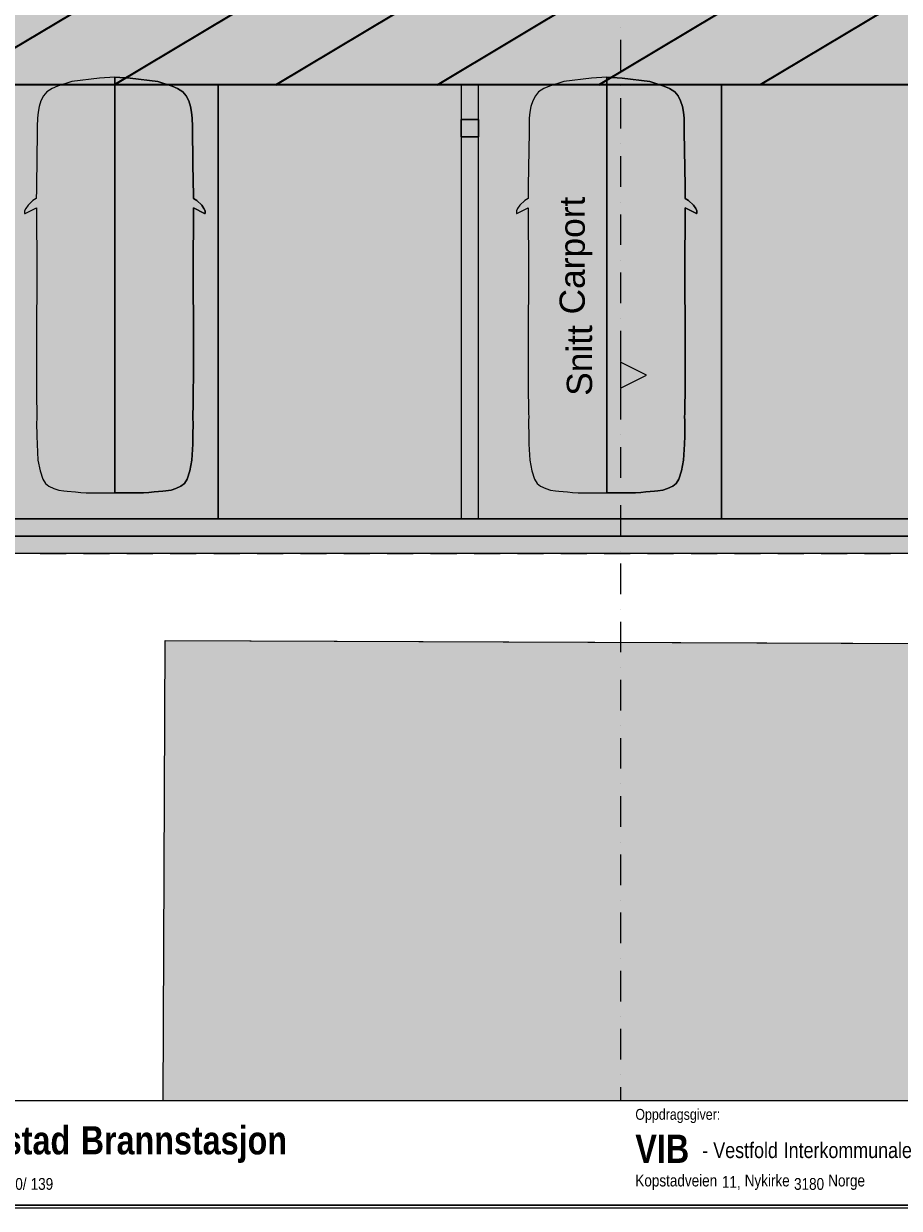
# Model space of a CAD drawing. Extents: x -257 to 1175, y 16 to 826.
# Tile 2 of 7: x 168 to 454, y 16 to 403. Entities that reach past the tile are written whole.
import ezdxf

# ---------------------------------------------------------------- set-up
doc = ezdxf.new("R2010")
doc.units = 0
doc.header["$MEASUREMENT"] = 0
doc.layers.add('Layer 1', color=7, linetype='Continuous', lineweight=0)

# ---------------------------------------------------------------- blocks, each defined once
blk = doc.blocks.new('Block_1')
at = {"layer": 'Layer 1'}
blk.add_lwpolyline([(17.2, 16.92), (17.2, 824.86), (1173.8, 824.86), (1173.8, 16.92), (17.2, 16.92)], dxfattribs=at)
blk = doc.blocks.new('Block_6')
at = {"layer": 'Layer 1'}
blk.add_lwpolyline([(17.2, 16.92), (17.2, 824.86), (1173.8, 824.86), (1173.8, 16.92), (17.2, 16.92)], dxfattribs=at)
blk = doc.blocks.new('Block_7')
at = {"layer": 'Layer 1'}
blk.add_lwpolyline([(17.2, 16.92), (17.2, 824.86), (1173.8, 824.86), (1173.8, 16.92), (17.2, 16.92)], dxfattribs=at)
blk = doc.blocks.new('Block_8')
at = {"layer": 'Layer 1'}
blk.add_lwpolyline([(17.2, 16.92), (17.2, 824.86), (1173.8, 824.86), (1173.8, 16.92), (17.2, 16.92)], dxfattribs=at)
blk = doc.blocks.new('Block_9')
at = {"layer": 'Layer 1'}
blk.add_lwpolyline([(17.2, 16.92), (17.2, 824.86), (1173.8, 824.86), (1173.8, 16.92), (17.2, 16.92)], dxfattribs=at)
blk = doc.blocks.new('Block_10')
at = {"layer": 'Layer 1'}
blk.add_lwpolyline([(17.2, 16.92), (17.2, 824.86), (1173.8, 824.86), (1173.8, 16.92), (17.2, 16.92)], dxfattribs=at)
blk = doc.blocks.new('Block_11')
at = {"layer": 'Layer 1'}
blk.add_lwpolyline([(17.2, 16.92), (17.2, 824.86), (1173.8, 824.86), (1173.8, 16.92), (17.2, 16.92)], dxfattribs=at)
blk = doc.blocks.new('Block_12')
at = {"layer": 'Layer 1'}
blk.add_lwpolyline([(17.2, 16.92), (17.2, 824.86), (1173.8, 824.86), (1173.8, 16.92), (17.2, 16.92)], dxfattribs=at)
blk = doc.blocks.new('Block_13')
at = {"layer": 'Layer 1'}
blk.add_lwpolyline([(17.2, 16.92), (17.2, 824.86), (1173.8, 824.86), (1173.8, 16.92), (17.2, 16.92)], dxfattribs=at)
blk = doc.blocks.new('Block_14')
at = {"layer": 'Layer 1'}
blk.add_lwpolyline([(17.2, 16.92), (17.2, 824.86), (1173.8, 824.86), (1173.8, 16.92), (17.2, 16.92)], dxfattribs=at)
blk = doc.blocks.new('Block_15')
at = {"layer": 'Layer 1'}
blk.add_lwpolyline([(17.2, 16.92), (17.2, 824.86), (1173.8, 824.86), (1173.8, 16.92), (17.2, 16.92)], dxfattribs=at)
blk = doc.blocks.new('Block_16')
at = {"layer": 'Layer 1'}
blk.add_lwpolyline([(17.2, 16.92), (17.2, 824.86), (1173.8, 824.86), (1173.8, 16.92), (17.2, 16.92)], dxfattribs=at)
blk = doc.blocks.new('Block_17')
at = {"layer": 'Layer 1'}
blk.add_lwpolyline([(17.2, 16.92), (17.2, 824.86), (1173.8, 824.86), (1173.8, 16.92), (17.2, 16.92)], dxfattribs=at)
blk = doc.blocks.new('Block_18')
at = {"layer": 'Layer 1'}
blk.add_lwpolyline([(17.2, 16.92), (17.2, 824.86), (1173.8, 824.86), (1173.8, 16.92), (17.2, 16.92)], dxfattribs=at)
blk = doc.blocks.new('Block_19')
at = {"layer": 'Layer 1'}
blk.add_lwpolyline([(17.2, 16.92), (17.2, 824.86), (1173.8, 824.86), (1173.8, 16.92), (17.2, 16.92)], dxfattribs=at)
blk = doc.blocks.new('Block_20')
at = {"layer": 'Layer 1'}
blk.add_lwpolyline([(17.2, 16.92), (17.2, 824.86), (1173.8, 824.86), (1173.8, 16.92), (17.2, 16.92)], dxfattribs=at)
at = {"layer": 'Layer 1', "char_height": 0.2, "attachment_point": 7}
for s, insert in [('\\C18;\\c0;\\FArial Narrow Bold|b1|i0|c1;\\H9.208267;\\W1.000002;Kopstad ', (141.15, 30.72)), ('\\C18;\\c0;\\FArial Narrow Bold|b1|i0|c1;\\H9.208267;\\W1.000002;Brannstasjon', (186.77, 30.72))]:
    blk.add_mtext(s, dxfattribs=dict(at, insert=insert))
blk = doc.blocks.new('Block_21')
at = {"layer": 'Layer 1'}
blk.add_lwpolyline([(17.2, 16.92), (17.2, 824.86), (1173.8, 824.86), (1173.8, 16.92), (17.2, 16.92)], dxfattribs=at)
blk = doc.blocks.new('Block_22')
at = {"layer": 'Layer 1'}
blk.add_lwpolyline([(17.2, 16.92), (17.2, 824.86), (1173.8, 824.86), (1173.8, 16.92), (17.2, 16.92)], dxfattribs=at)
at = {"layer": 'Layer 1', "insert": (367.92, 43.73), "char_height": 0.2, "attachment_point": 7}
blk.add_mtext('\\C18;\\c0;\\FArial Narrow|b0|i0|c1;\\H3.541650;\\W1.000002;Oppdragsgiver:', dxfattribs=at)
blk = doc.blocks.new('Block_23')
at = {"layer": 'Layer 1'}
blk.add_lwpolyline([(17.2, 16.92), (17.2, 824.86), (1173.8, 824.86), (1173.8, 16.92), (17.2, 16.92)], dxfattribs=at)
at = {"layer": 'Layer 1', "insert": (367.92, 30.72), "char_height": 0.2, "attachment_point": 7}
blk.add_mtext('\\C18;\\c0;\\FArial Narrow Bold|b1|i0|c1;\\H9.208267;\\W1.000002;VIB', dxfattribs=at)
blk = doc.blocks.new('Block_24')
at = {"layer": 'Layer 1'}
blk.add_lwpolyline([(17.2, 16.92), (17.2, 824.86), (1173.8, 824.86), (1173.8, 16.92), (17.2, 16.92)], dxfattribs=at)
blk = doc.blocks.new('Block_25')
at = {"layer": 'Layer 1'}
blk.add_lwpolyline([(17.2, 16.92), (17.2, 824.86), (1173.8, 824.86), (1173.8, 16.92), (17.2, 16.92)], dxfattribs=at)
at = {"layer": 'Layer 1', "char_height": 0.2, "attachment_point": 7}
for s, insert in [('\\C18;\\c0;\\FArial Narrow|b0|i0|c1;\\H3.852109;\\W1.000002;100/ ', (160.5, 21.87)), ('\\C18;\\c0;\\FArial Narrow|b0|i0|c1;\\H3.852109;\\W1.000002;139', (170.42, 21.87))]:
    blk.add_mtext(s, dxfattribs=dict(at, insert=insert))
blk = doc.blocks.new('Block_26')
at = {"layer": 'Layer 1'}
blk.add_lwpolyline([(17.2, 16.92), (17.2, 824.86), (1173.8, 824.86), (1173.8, 16.92), (17.2, 16.92)], dxfattribs=at)
at = {"layer": 'Layer 1', "char_height": 0.2, "attachment_point": 7}
for s, insert in [('\\C18;\\c0;\\FArial Narrow|b0|i0|c1;\\H3.852109;\\W1.000002;Kopstadveien ', (367.92, 21.87)), ('\\C18;\\c0;\\FArial Narrow|b0|i0|c1;\\H3.852109;\\W1.000002;11, ', (396.2, 21.87)), ('\\C18;\\c0;\\FArial Narrow|b0|i0|c1;\\H3.852109;\\W1.000002;Nykirke ', (403.64, 21.87)), ('\\C18;\\c0;\\FArial Narrow|b0|i0|c1;\\H3.852109;\\W1.000002;3180 ', (419.76, 21.87)), ('\\C18;\\c0;\\FArial Narrow|b0|i0|c1;\\H3.852109;\\W1.000002;Norge', (430.92, 21.87))]:
    blk.add_mtext(s, dxfattribs=dict(at, insert=insert))
blk = doc.blocks.new('Block_27')
at = {"layer": 'Layer 1'}
blk.add_lwpolyline([(17.2, 16.92), (17.2, 824.86), (1173.8, 824.86), (1173.8, 16.92), (17.2, 16.92)], dxfattribs=at)
blk = doc.blocks.new('Block_28')
at = {"layer": 'Layer 1'}
blk.add_lwpolyline([(17.2, 16.92), (17.2, 824.86), (1173.8, 824.86), (1173.8, 16.92), (17.2, 16.92)], dxfattribs=at)
blk = doc.blocks.new('Block_29')
at = {"layer": 'Layer 1'}
blk.add_lwpolyline([(17.2, 16.92), (17.2, 824.86), (1173.8, 824.86), (1173.8, 16.92), (17.2, 16.92)], dxfattribs=at)
blk = doc.blocks.new('Block_30')
at = {"layer": 'Layer 1'}
blk.add_lwpolyline([(17.2, 16.92), (17.2, 824.86), (1173.8, 824.86), (1173.8, 16.92), (17.2, 16.92)], dxfattribs=at)
blk = doc.blocks.new('Block_31')
at = {"layer": 'Layer 1'}
blk.add_lwpolyline([(17.2, 16.92), (17.2, 824.86), (1173.8, 824.86), (1173.8, 16.92), (17.2, 16.92)], dxfattribs=at)
blk = doc.blocks.new('Block_32')
at = {"layer": 'Layer 1'}
blk.add_lwpolyline([(17.2, 16.92), (17.2, 824.86), (1173.8, 824.86), (1173.8, 16.92), (17.2, 16.92)], dxfattribs=at)
blk = doc.blocks.new('Block_33')
at = {"layer": 'Layer 1'}
blk.add_lwpolyline([(17.2, 16.92), (17.2, 824.86), (1173.8, 824.86), (1173.8, 16.92), (17.2, 16.92)], dxfattribs=at)
blk = doc.blocks.new('Block_34')
at = {"layer": 'Layer 1'}
blk.add_lwpolyline([(17.2, 16.92), (17.2, 824.86), (1173.8, 824.86), (1173.8, 16.92), (17.2, 16.92)], dxfattribs=at)
blk = doc.blocks.new('Block_35')
at = {"layer": 'Layer 1'}
blk.add_lwpolyline([(17.2, 16.92), (17.2, 824.86), (1173.8, 824.86), (1173.8, 16.92), (17.2, 16.92)], dxfattribs=at)
blk = doc.blocks.new('Block_36')
at = {"layer": 'Layer 1'}
blk.add_lwpolyline([(17.2, 16.92), (17.2, 824.86), (1173.8, 824.86), (1173.8, 16.92), (17.2, 16.92)], dxfattribs=at)
blk = doc.blocks.new('Block_37')
at = {"layer": 'Layer 1'}
blk.add_lwpolyline([(17.2, 16.92), (17.2, 824.86), (1173.8, 824.86), (1173.8, 16.92), (17.2, 16.92)], dxfattribs=at)
blk = doc.blocks.new('Block_38')
at = {"layer": 'Layer 1'}
blk.add_lwpolyline([(17.2, 16.92), (17.2, 824.86), (1173.8, 824.86), (1173.8, 16.92), (17.2, 16.92)], dxfattribs=at)
blk = doc.blocks.new('Block_39')
at = {"layer": 'Layer 1'}
blk.add_lwpolyline([(17.2, 16.92), (17.2, 824.86), (1173.8, 824.86), (1173.8, 16.92), (17.2, 16.92)], dxfattribs=at)
blk = doc.blocks.new('Block_40')
at = {"layer": 'Layer 1'}
blk.add_lwpolyline([(17.2, 16.92), (17.2, 824.86), (1173.8, 824.86), (1173.8, 16.92), (17.2, 16.92)], dxfattribs=at)
blk = doc.blocks.new('Block_41')
at = {"layer": 'Layer 1'}
blk.add_lwpolyline([(17.2, 16.92), (17.2, 824.86), (1173.8, 824.86), (1173.8, 16.92), (17.2, 16.92)], dxfattribs=at)
blk = doc.blocks.new('Block_42')
at = {"layer": 'Layer 1'}
blk.add_lwpolyline([(17.2, 16.92), (17.2, 824.86), (1173.8, 824.86), (1173.8, 16.92), (17.2, 16.92)], dxfattribs=at)
blk = doc.blocks.new('Block_43')
at = {"layer": 'Layer 1'}
blk.add_lwpolyline([(17.2, 16.92), (17.2, 824.86), (1173.8, 824.86), (1173.8, 16.92), (17.2, 16.92)], dxfattribs=at)
blk = doc.blocks.new('Block_44')
at = {"layer": 'Layer 1'}
blk.add_lwpolyline([(17.2, 16.92), (17.2, 824.86), (1173.8, 824.86), (1173.8, 16.92), (17.2, 16.92)], dxfattribs=at)
blk = doc.blocks.new('Block_45')
at = {"layer": 'Layer 1'}
blk.add_lwpolyline([(17.2, 16.92), (17.2, 824.86), (1173.8, 824.86), (1173.8, 16.92), (17.2, 16.92)], dxfattribs=at)
blk = doc.blocks.new('Block_46')
at = {"layer": 'Layer 1'}
blk.add_lwpolyline([(17.2, 16.92), (17.2, 824.86), (1173.8, 824.86), (1173.8, 16.92), (17.2, 16.92)], dxfattribs=at)
blk = doc.blocks.new('Block_47')
at = {"layer": 'Layer 1'}
blk.add_lwpolyline([(17.2, 16.92), (17.2, 824.86), (1173.8, 824.86), (1173.8, 16.92), (17.2, 16.92)], dxfattribs=at)
blk = doc.blocks.new('Block_48')
at = {"layer": 'Layer 1'}
blk.add_lwpolyline([(17.2, 16.92), (17.2, 824.86), (1173.8, 824.86), (1173.8, 16.92), (17.2, 16.92)], dxfattribs=at)
blk = doc.blocks.new('Block_49')
at = {"layer": 'Layer 1'}
blk.add_lwpolyline([(17.2, 16.92), (17.2, 824.86), (1173.8, 824.86), (1173.8, 16.92), (17.2, 16.92)], dxfattribs=at)
blk = doc.blocks.new('Block_50')
at = {"layer": 'Layer 1'}
blk.add_lwpolyline([(17.2, 16.92), (17.2, 824.86), (1173.8, 824.86), (1173.8, 16.92), (17.2, 16.92)], dxfattribs=at)
at = {"layer": 'Layer 1', "char_height": 0.2, "attachment_point": 7}
for s, insert in [('\\C18;\\c0;\\FArial Narrow|b0|i0|c1;\\H5.099969;\\W1.000002;Vestfold ', (393.38, 32.23)), ('\\C18;\\c0;\\FArial Narrow|b0|i0|c1;\\H5.099969;\\W1.000002;Interkommunale ', (416.37, 32.23)), ('\\C18;\\c0;\\FArial Narrow|b0|i0|c1;\\H5.099969;\\W1.000002;- ', (389.77, 32.23))]:
    blk.add_mtext(s, dxfattribs=dict(at, insert=insert))
blk = doc.blocks.new('Block_51')
at = {"layer": 'Layer 1'}
blk.add_lwpolyline([(17.2, 16.92), (17.2, 824.86), (1173.8, 824.86), (1173.8, 16.92), (17.2, 16.92)], dxfattribs=at)
blk = doc.blocks.new('Block_52')
at = {"layer": 'Layer 1', "color": 8, "lineweight": 35, "true_color": 0x7f7f7f}
for p, q in [((144.92, 382.77), (443.29, 561.37)), ((197.7, 382.78), (496.04, 561.36)), ((250.49, 382.8), (548.79, 561.36)), ((303.27, 382.81), (601.55, 561.36)), ((356.05, 382.82), (654.31, 561.36)), ((408.83, 382.84), (707.06, 561.36))]:
    blk.add_line(p, q, dxfattribs=at)
at = {"layer": 'Layer 1'}
blk.add_lwpolyline([(-256.63, 657.62), (-254.19, 309.9), (-223.44, 371.94), (-219.82, 378.42), (-215.43, 384.41), (-210.34, 389.82), (-204.63, 394.57), (-198.37, 398.58), (-191.67, 401.79), (-184.63, 404.15), (-177.36, 405.63), (-169.95, 406.22), (119.65, 404.12), (123.8, 403.69), (127.79, 402.46), (131.47, 400.48), (134.69, 397.82), (137.34, 394.59), (139.32, 390.91), (140.54, 386.92), (140.97, 382.77), (838.18, 382.95)], dxfattribs=at)
blk = doc.blocks.new('Block_53')
at = {"layer": 'Layer 1'}
blk.add_lwpolyline([(17.23, 50.97), (17.23, 824.83), (1173.77, 824.83), (1173.77, 50.97), (17.23, 50.97)], dxfattribs=at)
blk = doc.blocks.new('Block_54')
at = {"layer": 'Layer 1'}
blk.add_lwpolyline([(17.23, 50.97), (17.23, 824.83), (1173.77, 824.83), (1173.77, 50.97), (17.23, 50.97)], dxfattribs=at)
at = {"layer": 'Layer 1', "char_height": 0.2, "attachment_point": 7, "rotation": 90}
for s, insert in [('\\C251;\\c6974058;\\FArial|b0|i0|c1;\\H8.257068;\\W1.000002;Carport', (353.91, 307.79)), ('\\C251;\\c6974058;\\FArial|b0|i0|c1;\\H8.257068;\\W1.000002;Snitt ', (353.91, 281.22))]:
    blk.add_mtext(s, dxfattribs=dict(at, insert=insert))
blk = doc.blocks.new('Block_55')
at = {"layer": 'Layer 1'}
blk.add_lwpolyline([(17.23, 50.97), (17.23, 824.83), (1173.77, 824.83), (1173.77, 50.97), (17.23, 50.97)], dxfattribs=at)
blk = doc.blocks.new('Block_56')
at = {"layer": 'Layer 1'}
blk.add_lwpolyline([(17.23, 50.97), (17.23, 824.83), (1173.77, 824.83), (1173.77, 50.97), (17.23, 50.97)], dxfattribs=at)
blk = doc.blocks.new('Block_57')
at = {"layer": 'Layer 1'}
blk.add_lwpolyline([(17.23, 50.97), (17.23, 824.83), (1173.77, 824.83), (1173.77, 50.97), (17.23, 50.97)], dxfattribs=at)
blk = doc.blocks.new('Block_58')
at = {"layer": 'Layer 1'}
blk.add_lwpolyline([(17.23, 50.97), (17.23, 824.83), (1173.77, 824.83), (1173.77, 50.97), (17.23, 50.97)], dxfattribs=at)
blk = doc.blocks.new('Block_59')
at = {"layer": 'Layer 1'}
blk.add_lwpolyline([(17.23, 50.97), (17.23, 824.83), (1173.77, 824.83), (1173.77, 50.97), (17.23, 50.97)], dxfattribs=at)
blk = doc.blocks.new('Block_60')
at = {"layer": 'Layer 1'}
blk.add_lwpolyline([(17.23, 50.97), (17.23, 824.83), (1173.77, 824.83), (1173.77, 50.97), (17.23, 50.97)], dxfattribs=at)
blk = doc.blocks.new('Block_61')
at = {"layer": 'Layer 1'}
blk.add_lwpolyline([(17.23, 50.97), (17.23, 824.83), (1173.77, 824.83), (1173.77, 50.97), (17.23, 50.97)], dxfattribs=at)
blk = doc.blocks.new('Block_64')
at = {"layer": 'Layer 1'}
blk.add_lwpolyline([(17.23, 50.97), (17.23, 824.83), (1173.77, 824.83), (1173.77, 50.97), (17.23, 50.97)], dxfattribs=at)
blk = doc.blocks.new('Block_65')
at = {"layer": 'Layer 1'}
blk.add_lwpolyline([(17.23, 50.97), (17.23, 824.83), (1173.77, 824.83), (1173.77, 50.97), (17.23, 50.97)], dxfattribs=at)
blk = doc.blocks.new('Block_66')
at = {"layer": 'Layer 1'}
blk.add_lwpolyline([(17.23, 50.97), (17.23, 824.83), (1173.77, 824.83), (1173.77, 50.97), (17.23, 50.97)], dxfattribs=at)
blk = doc.blocks.new('Block_67')
at = {"layer": 'Layer 1'}
blk.add_lwpolyline([(17.23, 50.97), (17.23, 824.83), (1173.77, 824.83), (1173.77, 50.97), (17.23, 50.97)], dxfattribs=at)
blk = doc.blocks.new('Block_68')
at = {"layer": 'Layer 1'}
blk.add_lwpolyline([(17.23, 50.97), (17.23, 824.83), (1173.77, 824.83), (1173.77, 50.97), (17.23, 50.97)], dxfattribs=at)
blk = doc.blocks.new('Block_69')
at = {"layer": 'Layer 1'}
blk.add_lwpolyline([(17.2, 16.92), (17.2, 824.86), (1173.8, 824.86), (1173.8, 16.92), (17.2, 16.92)], dxfattribs=at)
blk = doc.blocks.new('Block_70')
at = {"layer": 'Layer 1'}
blk.add_lwpolyline([(17.2, 16.92), (17.2, 824.86), (1173.8, 824.86), (1173.8, 16.92), (17.2, 16.92)], dxfattribs=at)
blk = doc.blocks.new('Block_71')
at = {"layer": 'Layer 1'}
blk.add_lwpolyline([(17.2, 16.92), (17.2, 824.86), (1173.8, 824.86), (1173.8, 16.92), (17.2, 16.92)], dxfattribs=at)
blk = doc.blocks.new('Block_72')
at = {"layer": 'Layer 1'}
blk.add_lwpolyline([(17.2, 16.92), (17.2, 824.86), (1173.8, 824.86), (1173.8, 16.92), (17.2, 16.92)], dxfattribs=at)
blk = doc.blocks.new('Block_73')
at = {"layer": 'Layer 1'}
blk.add_lwpolyline([(17.2, 16.92), (17.2, 824.86), (1173.8, 824.86), (1173.8, 16.92), (17.2, 16.92)], dxfattribs=at)
blk = doc.blocks.new('Block_74')
at = {"layer": 'Layer 1'}
blk.add_lwpolyline([(17.2, 16.92), (17.2, 824.86), (1173.8, 824.86), (1173.8, 16.92), (17.2, 16.92)], dxfattribs=at)
blk = doc.blocks.new('Block_75')
at = {"layer": 'Layer 1'}
blk.add_lwpolyline([(17.2, 16.92), (17.2, 824.86), (1173.8, 824.86), (1173.8, 16.92), (17.2, 16.92)], dxfattribs=at)
blk = doc.blocks.new('Block_76')
at = {"layer": 'Layer 1'}
blk.add_lwpolyline([(17.2, 16.92), (17.2, 824.86), (1173.8, 824.86), (1173.8, 16.92), (17.2, 16.92)], dxfattribs=at)
blk = doc.blocks.new('Block_77')
at = {"layer": 'Layer 1'}
blk.add_lwpolyline([(17.2, 16.92), (17.2, 824.86), (1173.8, 824.86), (1173.8, 16.92), (17.2, 16.92)], dxfattribs=at)
blk = doc.blocks.new('Block_78')
at = {"layer": 'Layer 1'}
blk.add_lwpolyline([(17.2, 16.92), (17.2, 824.86), (1173.8, 824.86), (1173.8, 16.92), (17.2, 16.92)], dxfattribs=at)
blk = doc.blocks.new('Block_79')
at = {"layer": 'Layer 1'}
blk.add_lwpolyline([(17.2, 16.92), (17.2, 824.86), (1173.8, 824.86), (1173.8, 16.92), (17.2, 16.92)], dxfattribs=at)
blk = doc.blocks.new('Block_80')
at = {"layer": 'Layer 1'}
blk.add_lwpolyline([(17.2, 16.92), (17.2, 824.86), (1173.8, 824.86), (1173.8, 16.92), (17.2, 16.92)], dxfattribs=at)
blk = doc.blocks.new('Block_81')
at = {"layer": 'Layer 1'}
blk.add_lwpolyline([(17.2, 16.92), (17.2, 824.86), (1173.8, 824.86), (1173.8, 16.92), (17.2, 16.92)], dxfattribs=at)
blk = doc.blocks.new('Block_82')
at = {"layer": 'Layer 1'}
blk.add_lwpolyline([(17.2, 16.92), (17.2, 824.86), (1173.8, 824.86), (1173.8, 16.92), (17.2, 16.92)], dxfattribs=at)
blk = doc.blocks.new('Block_83')
at = {"layer": 'Layer 1'}
blk.add_lwpolyline([(17.2, 16.92), (17.2, 824.86), (1173.8, 824.86), (1173.8, 16.92), (17.2, 16.92)], dxfattribs=at)
blk = doc.blocks.new('Block_84')
at = {"layer": 'Layer 1'}
blk.add_lwpolyline([(17.2, 16.92), (17.2, 824.86), (1173.8, 824.86), (1173.8, 16.92), (17.2, 16.92)], dxfattribs=at)
blk = doc.blocks.new('Block_85')
at = {"layer": 'Layer 1'}
blk.add_lwpolyline([(17.2, 16.92), (17.2, 824.86), (1173.8, 824.86), (1173.8, 16.92), (17.2, 16.92)], dxfattribs=at)
blk = doc.blocks.new('Block_86')
at = {"layer": 'Layer 1'}
blk.add_lwpolyline([(17.2, 16.92), (17.2, 824.86), (1173.8, 824.86), (1173.8, 16.92), (17.2, 16.92)], dxfattribs=at)
blk = doc.blocks.new('Block_87')
at = {"layer": 'Layer 1'}
blk.add_lwpolyline([(17.2, 16.92), (17.2, 824.86), (1173.8, 824.86), (1173.8, 16.92), (17.2, 16.92)], dxfattribs=at)
blk = doc.blocks.new('Block_88')
at = {"layer": 'Layer 1'}
blk.add_lwpolyline([(17.2, 16.92), (17.2, 824.86), (1173.8, 824.86), (1173.8, 16.92), (17.2, 16.92)], dxfattribs=at)
blk = doc.blocks.new('Block_89')
at = {"layer": 'Layer 1'}
blk.add_lwpolyline([(17.2, 16.92), (17.2, 824.86), (1173.8, 824.86), (1173.8, 16.92), (17.2, 16.92)], dxfattribs=at)
blk = doc.blocks.new('Block_90')
at = {"layer": 'Layer 1'}
blk.add_lwpolyline([(17.2, 16.92), (17.2, 824.86), (1173.8, 824.86), (1173.8, 16.92), (17.2, 16.92)], dxfattribs=at)
blk = doc.blocks.new('Block_91')
at = {"layer": 'Layer 1'}
blk.add_lwpolyline([(17.2, 16.92), (17.2, 824.86), (1173.8, 824.86), (1173.8, 16.92), (17.2, 16.92)], dxfattribs=at)
blk = doc.blocks.new('Block_92')
at = {"layer": 'Layer 1'}
blk.add_lwpolyline([(17.2, 16.92), (17.2, 824.86), (1173.8, 824.86), (1173.8, 16.92), (17.2, 16.92)], dxfattribs=at)
blk = doc.blocks.new('Block_93')
at = {"layer": 'Layer 1'}
blk.add_lwpolyline([(17.2, 16.92), (17.2, 824.86), (1173.8, 824.86), (1173.8, 16.92), (17.2, 16.92)], dxfattribs=at)
blk = doc.blocks.new('Block_94')
at = {"layer": 'Layer 1'}
blk.add_lwpolyline([(17.2, 16.92), (17.2, 824.86), (1173.8, 824.86), (1173.8, 16.92), (17.2, 16.92)], dxfattribs=at)
blk = doc.blocks.new('Block_95')
at = {"layer": 'Layer 1'}
blk.add_lwpolyline([(17.2, 16.92), (17.2, 824.86), (1173.8, 824.86), (1173.8, 16.92), (17.2, 16.92)], dxfattribs=at)
blk = doc.blocks.new('Block_96')
at = {"layer": 'Layer 1'}
blk.add_lwpolyline([(17.2, 16.92), (17.2, 824.86), (1173.8, 824.86), (1173.8, 16.92), (17.2, 16.92)], dxfattribs=at)
blk = doc.blocks.new('Block_97')
at = {"layer": 'Layer 1'}
blk.add_lwpolyline([(17.2, 16.92), (17.2, 824.86), (1173.8, 824.86), (1173.8, 16.92), (17.2, 16.92)], dxfattribs=at)
blk = doc.blocks.new('Block_98')
at = {"layer": 'Layer 1'}
blk.add_lwpolyline([(17.2, 16.92), (17.2, 824.86), (1173.8, 824.86), (1173.8, 16.92), (17.2, 16.92)], dxfattribs=at)
blk = doc.blocks.new('Block_99')
at = {"layer": 'Layer 1'}
blk.add_lwpolyline([(17.2, 16.92), (17.2, 824.86), (1173.8, 824.86), (1173.8, 16.92), (17.2, 16.92)], dxfattribs=at)
blk = doc.blocks.new('Block_100')
at = {"layer": 'Layer 1'}
blk.add_lwpolyline([(17.2, 16.92), (17.2, 824.86), (1173.8, 824.86), (1173.8, 16.92), (17.2, 16.92)], dxfattribs=at)
blk = doc.blocks.new('Block_101')
at = {"layer": 'Layer 1'}
blk.add_lwpolyline([(17.2, 16.92), (17.2, 824.86), (1173.8, 824.86), (1173.8, 16.92), (17.2, 16.92)], dxfattribs=at)
blk = doc.blocks.new('Block_102')
at = {"layer": 'Layer 1'}
blk.add_lwpolyline([(17.2, 16.92), (17.2, 824.86), (1173.8, 824.86), (1173.8, 16.92), (17.2, 16.92)], dxfattribs=at)
blk = doc.blocks.new('Block_103')
at = {"layer": 'Layer 1'}
blk.add_lwpolyline([(17.2, 16.92), (17.2, 824.86), (1173.8, 824.86), (1173.8, 16.92), (17.2, 16.92)], dxfattribs=at)
blk = doc.blocks.new('Block_104')
at = {"layer": 'Layer 1'}
blk.add_lwpolyline([(17.2, 16.92), (17.2, 824.86), (1173.8, 824.86), (1173.8, 16.92), (17.2, 16.92)], dxfattribs=at)
blk = doc.blocks.new('Block_105')
at = {"layer": 'Layer 1'}
blk.add_lwpolyline([(17.2, 16.92), (17.2, 824.86), (1173.8, 824.86), (1173.8, 16.92), (17.2, 16.92)], dxfattribs=at)
blk = doc.blocks.new('Block_106')
at = {"layer": 'Layer 1'}
blk.add_lwpolyline([(17.2, 16.92), (17.2, 824.86), (1173.8, 824.86), (1173.8, 16.92), (17.2, 16.92)], dxfattribs=at)
blk = doc.blocks.new('Block_107')
at = {"layer": 'Layer 1'}
blk.add_lwpolyline([(17.2, 16.92), (17.2, 824.86), (1173.8, 824.86), (1173.8, 16.92), (17.2, 16.92)], dxfattribs=at)
blk = doc.blocks.new('Block_108')
at = {"layer": 'Layer 1'}
blk.add_lwpolyline([(17.2, 16.92), (17.2, 824.86), (1173.8, 824.86), (1173.8, 16.92), (17.2, 16.92)], dxfattribs=at)
blk = doc.blocks.new('Block_109')
at = {"layer": 'Layer 1'}
blk.add_lwpolyline([(17.2, 16.92), (17.2, 824.86), (1173.8, 824.86), (1173.8, 16.92), (17.2, 16.92)], dxfattribs=at)
blk = doc.blocks.new('Block_110')
at = {"layer": 'Layer 1'}
blk.add_lwpolyline([(17.2, 16.92), (17.2, 824.86), (1173.8, 824.86), (1173.8, 16.92), (17.2, 16.92)], dxfattribs=at)
blk = doc.blocks.new('Block_111')
at = {"layer": 'Layer 1'}
blk.add_lwpolyline([(17.2, 16.92), (17.2, 824.86), (1173.8, 824.86), (1173.8, 16.92), (17.2, 16.92)], dxfattribs=at)
blk = doc.blocks.new('Block_112')
at = {"layer": 'Layer 1'}
blk.add_lwpolyline([(17.2, 16.92), (17.2, 824.86), (1173.8, 824.86), (1173.8, 16.92), (17.2, 16.92)], dxfattribs=at)
blk = doc.blocks.new('Block_113')
at = {"layer": 'Layer 1'}
blk.add_lwpolyline([(17.2, 16.92), (17.2, 824.86), (1173.8, 824.86), (1173.8, 16.92), (17.2, 16.92)], dxfattribs=at)
blk = doc.blocks.new('Block_0')
at = {"layer": 'Layer 1', "true_color": 0xc8c8c8, "transparency": 33554495}
blk.add_hatch(color=9, dxfattribs=at).paths.add_polyline_path([(135.29, 229.69), (135.29, 714.46), (843.86, 714.46), (843.86, 229.69), (135.29, 229.69)])
at = {"layer": 'Layer 1', "true_color": 0x000000, "transparency": 33554687}
for points in [[(316.67, 371.42), (316.67, 365.75), (311, 365.75), (311, 371.42), (316.67, 371.42)], [(832.51, 241.03), (838.18, 235.37), (140.9, 235.37), (146.57, 241.03), (832.51, 241.03)]]:
    blk.add_hatch(color=18, dxfattribs=at).paths.add_polyline_path(points)
at = {"layer": 'Layer 1', "true_color": 0x6a6a6a, "transparency": 33554687}
blk.add_hatch(color=251, dxfattribs=at).paths.add_polyline_path([(363.11, 292.22), (363.11, 283.71), (371.61, 287.97), (363.11, 292.22)])
at = {"layer": 'Layer 1', "true_color": 0xc8c8c8, "transparency": 33554687}
blk.add_hatch(color=9, dxfattribs=at).paths.add_polyline_path([(803.4, 50.97), (213.74, 50.97), (214.41, 201.35), (803.94, 199), (803.4, 50.97)])
at = {"layer": 'Layer 1', "color": 251, "lineweight": 20, "true_color": 0x6a6a6a}
for p, q in [((363.11, 401.46), (363.11, 401.46)), ((363.11, 397.47), (363.11, 387.46)), ((363.11, 382.46), (363.11, 382.46)), ((363.11, 378.46), (363.11, 368.46)), ((363.11, 363.46), (363.11, 363.46)), ((363.11, 359.46), (363.11, 349.46)), ((363.11, 344.46), (363.11, 344.46)), ((363.11, 340.46), (363.11, 330.47)), ((363.11, 325.46), (363.11, 325.46)), ((363.11, 321.47), (363.11, 311.46)), ((363.11, 306.46), (363.11, 306.46)), ((363.11, 302.46), (363.11, 292.46)), ((363.11, 292.22), (363.11, 283.71)), ((371.61, 287.97), (363.11, 292.22)), ((363.11, 283.71), (371.61, 287.97)), ((363.11, 287.46), (363.11, 287.46)), ((363.11, 283.46), (363.11, 273.46)), ((363.11, 268.46), (363.11, 268.46)), ((363.11, 264.46), (363.11, 254.46)), ((363.11, 249.47), (363.11, 249.47)), ((363.11, 245.46), (363.11, 235.46)), ((363.11, 230.46), (363.11, 230.46)), ((363.11, 226.46), (363.11, 216.46)), ((363.11, 211.46), (363.11, 211.46)), ((363.11, 207.46), (363.11, 197.46)), ((363.11, 192.46), (363.11, 192.46)), ((363.11, 188.46), (363.11, 178.46)), ((363.11, 173.46), (363.11, 173.46)), ((363.11, 169.46), (363.11, 159.47)), ((363.11, 154.46), (363.11, 154.46)), ((363.11, 150.46), (363.11, 140.46)), ((363.11, 135.46), (363.11, 135.46)), ((363.11, 131.46), (363.11, 121.46)), ((363.11, 116.46), (363.11, 116.46)), ((363.11, 112.46), (363.11, 102.46)), ((363.11, 97.46), (363.11, 97.46)), ((363.11, 93.46), (363.11, 83.46)), ((363.11, 78.46), (363.11, 78.46)), ((363.11, 74.46), (363.11, 64.46)), ((363.11, 59.46), (363.11, 59.46)), ((363.11, 55.46), (363.11, 50.97))]:
    blk.add_line(p, q, dxfattribs=at)
at = {"layer": 'Layer 1', "color": 18, "lineweight": 5, "true_color": 0x000000}
for p, q in [((183.88, 383.91), (179.24, 382.31)), ((192.92, 385), (183.88, 383.91)), ((197.93, 385.29), (192.92, 385)), ((197.93, 385.29), (202.94, 385)), ((202.94, 385), (211.98, 383.91)), ((211.98, 383.91), (216.62, 382.31)), ((344.52, 383.91), (339.88, 382.31)), ((353.56, 385), (344.52, 383.91)), ((358.57, 385.29), (353.56, 385)), ((358.57, 385.29), (363.58, 385)), ((363.58, 385), (372.61, 383.91)), ((372.61, 383.91), (377.26, 382.31)), ((838.18, 382.77), (140.92, 382.77)), ((174.62, 379.18), (173.79, 377.51)), ((175.68, 380.49), (174.62, 379.18)), ((177.42, 381.59), (175.68, 380.49)), ((179.24, 382.31), (177.42, 381.59)), ((216.62, 382.31), (218.43, 381.59)), ((218.43, 381.59), (220.18, 380.49)), ((220.18, 380.49), (221.23, 379.18)), ((221.23, 379.18), (222.06, 377.51)), ((335.26, 379.18), (334.43, 377.51)), ((336.31, 380.49), (335.26, 379.18)), ((338.06, 381.59), (336.31, 380.49)), ((339.88, 382.31), (338.06, 381.59)), ((377.26, 382.31), (379.07, 381.59)), ((379.07, 381.59), (380.82, 380.49)), ((380.82, 380.49), (381.87, 379.18)), ((381.87, 379.18), (382.7, 377.51)), ((173.2, 375.66), (172.85, 373.8)), ((173.79, 377.51), (173.2, 375.66)), ((222.06, 377.51), (222.66, 375.66)), ((222.66, 375.66), (223, 373.8)), ((333.84, 375.66), (333.49, 373.8)), ((334.43, 377.51), (333.84, 375.66)), ((382.7, 377.51), (383.3, 375.66)), ((383.3, 375.66), (383.64, 373.8)), ((172.63, 371.92), (172.59, 369.21)), ((172.85, 373.8), (172.63, 371.92)), ((223, 373.8), (223.22, 371.92)), ((223.22, 371.92), (223.27, 369.21)), ((316.67, 371.42), (311, 371.42)), ((311, 371.42), (311, 365.75)), ((316.67, 365.75), (316.67, 371.42)), ((333.27, 371.92), (333.23, 369.21)), ((333.49, 373.8), (333.27, 371.92)), ((383.64, 373.8), (383.86, 371.92)), ((383.86, 371.92), (383.91, 369.21)), ((172.59, 369.21), (172.59, 367.33)), ((223.27, 369.21), (223.27, 367.33)), ((333.23, 369.21), (333.22, 367.33)), ((383.91, 369.21), (383.91, 367.33)), ((172.59, 367.33), (172.32, 349.83)), ((223.27, 367.33), (223.53, 349.83)), ((311, 365.75), (316.67, 365.75)), ((333.22, 367.33), (332.96, 349.83)), ((383.91, 367.33), (384.17, 349.83)), ((172.28, 348.36), (172.26, 345.66)), ((172.32, 349.83), (172.28, 348.36)), ((223.53, 349.83), (223.57, 348.36)), ((223.57, 348.36), (223.6, 345.66)), ((332.92, 348.36), (332.9, 345.66)), ((332.96, 349.83), (332.92, 348.36)), ((384.17, 349.83), (384.21, 348.36)), ((384.21, 348.36), (384.24, 345.66)), ((171.16, 344.97), (169.56, 343.47)), ((172.26, 345.66), (171.16, 344.97)), ((223.6, 345.66), (224.69, 344.97)), ((224.69, 344.97), (226.3, 343.47)), ((331.8, 344.97), (330.19, 343.47)), ((332.9, 345.66), (331.8, 344.97)), ((384.24, 345.66), (385.33, 344.97)), ((385.33, 344.97), (386.94, 343.47)), ((168.82, 342.44), (168.45, 341.59)), ((168.45, 341.59), (168.45, 340.76)), ((168.45, 340.76), (168.6, 340.77)), ((168.6, 340.77), (172.28, 342.59)), ((169.56, 343.47), (168.82, 342.44)), ((172.28, 342.59), (172.4, 321.64)), ((223.58, 342.59), (223.46, 321.64)), ((227.25, 340.77), (223.58, 342.59)), ((226.3, 343.47), (227.03, 342.44)), ((227.03, 342.44), (227.41, 341.59)), ((227.41, 340.76), (227.25, 340.77)), ((227.41, 341.59), (227.41, 340.76)), ((329.46, 342.44), (329.09, 341.59)), ((329.09, 341.59), (329.09, 340.76)), ((329.09, 340.76), (329.24, 340.77)), ((329.24, 340.77), (332.92, 342.59)), ((330.19, 343.47), (329.46, 342.44)), ((332.92, 342.59), (333.04, 321.64)), ((384.22, 342.59), (384.1, 321.64)), ((387.89, 340.77), (384.22, 342.59)), ((386.94, 343.47), (387.67, 342.44)), ((387.67, 342.44), (388.04, 341.59)), ((388.04, 340.76), (387.89, 340.77)), ((388.04, 341.59), (388.04, 340.76)), ((172.4, 321.64), (172.29, 300.32)), ((223.46, 321.64), (223.57, 300.32)), ((333.04, 321.64), (332.92, 300.32)), ((384.1, 321.64), (384.21, 300.32)), ((172.29, 300.32), (172.29, 286.93)), ((223.57, 300.32), (223.57, 286.93)), ((332.92, 300.32), (332.93, 286.93)), ((384.21, 300.32), (384.21, 286.93)), ((172.29, 286.93), (172.32, 283.24)), ((223.57, 286.93), (223.54, 283.24)), ((332.93, 286.93), (332.96, 283.24)), ((384.21, 286.93), (384.18, 283.24)), ((172.32, 283.24), (172.33, 281.21)), ((223.54, 283.24), (223.53, 281.21)), ((332.96, 283.24), (332.97, 281.21)), ((384.18, 283.24), (384.17, 281.21)), ((172.33, 281.21), (172.36, 279.19)), ((172.36, 279.19), (172.4, 277.29)), ((223.49, 279.19), (223.45, 277.29)), ((223.53, 281.21), (223.49, 279.19)), ((332.97, 281.21), (333, 279.19)), ((333, 279.19), (333.04, 277.29)), ((384.13, 279.19), (384.09, 277.29)), ((384.17, 281.21), (384.13, 279.19)), ((172.4, 277.29), (172.44, 275.64)), ((172.44, 275.64), (172.48, 274.09)), ((223.42, 275.64), (223.38, 274.09)), ((223.45, 277.29), (223.42, 275.64)), ((333.04, 277.29), (333.08, 275.64)), ((333.08, 275.64), (333.11, 274.09)), ((384.06, 275.64), (384.02, 274.09)), ((384.09, 277.29), (384.06, 275.64)), ((172.37, 272.67), (172.36, 272.47)), ((172.36, 272.47), (172.45, 268.02)), ((172.42, 273.34), (172.37, 272.67)), ((172.48, 274.09), (172.42, 273.34)), ((223.38, 274.09), (223.44, 273.34)), ((223.5, 272.47), (223.4, 268.02)), ((223.44, 273.34), (223.49, 272.67)), ((223.49, 272.67), (223.5, 272.47)), ((333.01, 272.67), (333, 272.47)), ((333, 272.47), (333.09, 268.02)), ((333.06, 273.34), (333.01, 272.67)), ((333.11, 274.09), (333.06, 273.34)), ((384.02, 274.09), (384.08, 273.34)), ((384.13, 272.47), (384.04, 268.02)), ((384.08, 273.34), (384.13, 272.67)), ((384.13, 272.67), (384.13, 272.47)), ((172.45, 268.02), (172.5, 265.44)), ((223.4, 268.02), (223.36, 265.44)), ((333.09, 268.02), (333.14, 265.44)), ((384.04, 268.02), (384, 265.44)), ((172.5, 265.44), (172.81, 260.25)), ((223.36, 265.44), (223.05, 260.25)), ((333.14, 265.44), (333.45, 260.25)), ((384, 265.44), (383.69, 260.25)), ((172.81, 260.25), (173.48, 256.72)), ((223.05, 260.25), (222.38, 256.72)), ((333.45, 260.25), (334.12, 256.72)), ((383.69, 260.25), (383.02, 256.72)), ((173.48, 256.72), (174.35, 253.97)), ((222.38, 256.72), (221.51, 253.97)), ((334.12, 256.72), (334.99, 253.97)), ((383.02, 256.72), (382.14, 253.97)), ((174.35, 253.97), (175.22, 252.53)), ((175.22, 252.53), (176.35, 251.68)), ((176.35, 251.68), (178.03, 250.95)), ((219.51, 251.68), (217.83, 250.95)), ((220.64, 252.53), (219.51, 251.68)), ((221.51, 253.97), (220.64, 252.53)), ((334.99, 253.97), (335.86, 252.53)), ((335.86, 252.53), (336.99, 251.68)), ((336.99, 251.68), (338.67, 250.95)), ((380.15, 251.68), (378.47, 250.95)), ((381.27, 252.53), (380.15, 251.68)), ((382.14, 253.97), (381.27, 252.53)), ((178.03, 250.95), (179.58, 250.36)), ((179.58, 250.36), (181.25, 250.17)), ((181.25, 250.17), (182.32, 250.09)), ((182.32, 250.09), (185.11, 249.86)), ((185.11, 249.86), (186.79, 249.67)), ((186.79, 249.67), (188.56, 249.57)), ((188.56, 249.57), (190.63, 249.55)), ((190.63, 249.55), (197.93, 249.54)), ((205.22, 249.55), (197.93, 249.54)), ((207.29, 249.57), (205.22, 249.55)), ((209.06, 249.67), (207.29, 249.57)), ((210.75, 249.86), (209.06, 249.67)), ((213.54, 250.09), (210.75, 249.86)), ((214.61, 250.17), (213.54, 250.09)), ((216.27, 250.36), (214.61, 250.17)), ((217.83, 250.95), (216.27, 250.36)), ((338.67, 250.95), (340.22, 250.36)), ((340.22, 250.36), (341.89, 250.17)), ((341.89, 250.17), (342.96, 250.09)), ((342.96, 250.09), (345.75, 249.86)), ((345.75, 249.86), (347.43, 249.67)), ((347.43, 249.67), (349.2, 249.57)), ((349.2, 249.57), (351.27, 249.55)), ((351.27, 249.55), (358.57, 249.54)), ((365.86, 249.55), (358.57, 249.54)), ((367.93, 249.57), (365.86, 249.55)), ((369.7, 249.67), (367.93, 249.57)), ((371.39, 249.86), (369.7, 249.67)), ((374.18, 250.09), (371.39, 249.86)), ((375.25, 250.17), (374.18, 250.09)), ((376.91, 250.36), (375.25, 250.17)), ((378.47, 250.95), (376.91, 250.36)), ((832.51, 241.03), (146.57, 241.03)), ((140.9, 235.37), (838.18, 235.37)), ((140.92, 235.37), (838.18, 235.37)), ((173.51, 229.69), (182.01, 229.69)), ((187.68, 229.69), (196.19, 229.69)), ((201.86, 229.69), (210.36, 229.69)), ((216.03, 229.69), (224.53, 229.69)), ((230.2, 229.69), (238.71, 229.69)), ((244.38, 229.69), (252.88, 229.69)), ((258.55, 229.69), (267.05, 229.69)), ((272.72, 229.69), (281.23, 229.69)), ((286.9, 229.69), (295.4, 229.69)), ((301.07, 229.69), (309.57, 229.69)), ((315.24, 229.69), (323.75, 229.69)), ((329.42, 229.69), (337.92, 229.69)), ((343.59, 229.69), (352.09, 229.69)), ((357.76, 229.69), (366.27, 229.69)), ((371.94, 229.69), (380.44, 229.69)), ((386.11, 229.69), (394.61, 229.69)), ((400.28, 229.69), (408.79, 229.69)), ((414.46, 229.69), (422.96, 229.69)), ((428.63, 229.69), (437.13, 229.69)), ((442.8, 229.69), (451.31, 229.69)), ((213.74, 50.97), (214.41, 201.35)), ((214.41, 201.35), (803.94, 199))]:
    blk.add_line(p, q, dxfattribs=at)
at = {"layer": 'Layer 1', "color": 8, "lineweight": 35, "true_color": 0x7f7f7f}
blk.add_line((838.18, 382.95), (140.97, 382.77), dxfattribs=at)
at = {"layer": 'Layer 1', "color": 253, "lineweight": 9, "true_color": 0xb4b4b4}
for p, q in [((146.59, 382.77), (231.63, 382.77)), ((231.63, 382.77), (231.63, 241.03)), ((231.63, 241.03), (231.63, 382.77)), ((231.63, 382.77), (311, 382.77)), ((311, 382.77), (311, 241.03)), ((316.67, 241.03), (316.67, 382.77)), ((316.67, 382.77), (396.04, 382.77)), ((396.04, 382.77), (396.04, 241.03)), ((396.04, 241.03), (396.04, 382.77)), ((396.04, 382.77), (475.41, 382.77)), ((231.63, 241.03), (146.59, 241.03)), ((311, 241.03), (231.63, 241.03)), ((396.04, 241.03), (316.67, 241.03)), ((475.41, 241.03), (396.04, 241.03))]:
    blk.add_line(p, q, dxfattribs=at)
at = {"layer": 'Layer 1', "color": 18, "lineweight": 13, "true_color": 0x000000}
for p, q in [((1173.77, 50.97), (17.23, 50.97)), ((17.23, 16.95), (1173.77, 16.95)), ((17.23, 16.95), (1173.77, 16.95))]:
    blk.add_line(p, q, dxfattribs=at)
at = {"layer": 'Layer 1'}
for points in [[(16, 825.89), (1175, 825.89), (1175, 15.89), (16, 15.89), (16, 825.89)], [(17.23, 50.97), (17.23, 824.83), (1173.77, 824.83), (1173.77, 50.97), (17.23, 50.97)], [(135.29, 229.69), (135.29, 714.46), (843.86, 714.46), (843.86, 229.69), (135.29, 229.69)], [(197.93, 385.29), (192.92, 385), (183.88, 383.91), (179.24, 382.31), (177.42, 381.59), (175.68, 380.49), (174.62, 379.18), (173.79, 377.51), (173.2, 375.66), (172.85, 373.8), (172.63, 371.92), (172.59, 369.21), (172.59, 367.33), (172.32, 349.83), (172.28, 348.36), (172.26, 345.66), (171.16, 344.97), (169.56, 343.47), (168.82, 342.44), (168.45, 341.59), (168.45, 340.76), (168.6, 340.77), (172.28, 342.59), (172.4, 321.64), (172.29, 300.32), (172.29, 286.93), (172.32, 283.24), (172.33, 281.21), (172.36, 279.19), (172.4, 277.29), (172.44, 275.64), (172.48, 274.09), (172.42, 273.34), (172.37, 272.67), (172.36, 272.47), (172.45, 268.02), (172.5, 265.44), (172.81, 260.25), (173.48, 256.72), (174.35, 253.97), (175.22, 252.53), (176.35, 251.68), (178.03, 250.95), (179.58, 250.36), (181.25, 250.17), (182.32, 250.09), (185.11, 249.86), (186.79, 249.67), (188.56, 249.57), (190.63, 249.55), (197.93, 249.54), (197.93, 385.29)], [(197.93, 385.29), (197.93, 249.54), (205.22, 249.55), (207.29, 249.57), (209.06, 249.67), (210.75, 249.86), (213.54, 250.09), (214.61, 250.17), (216.27, 250.36), (217.83, 250.95), (219.51, 251.68), (220.64, 252.53), (221.51, 253.97), (222.38, 256.72), (223.05, 260.25), (223.36, 265.44), (223.4, 268.02), (223.5, 272.47), (223.49, 272.67), (223.44, 273.34), (223.38, 274.09), (223.42, 275.64), (223.45, 277.29), (223.49, 279.19), (223.53, 281.21), (223.54, 283.24), (223.57, 286.93), (223.57, 300.32), (223.46, 321.64), (223.58, 342.59), (227.25, 340.77), (227.41, 340.76), (227.41, 341.59), (227.03, 342.44), (226.3, 343.47), (224.69, 344.97), (223.6, 345.66), (223.57, 348.36), (223.53, 349.83), (223.27, 367.33), (223.27, 369.21), (223.22, 371.92), (223, 373.8), (222.66, 375.66), (222.06, 377.51), (221.23, 379.18), (220.18, 380.49), (218.43, 381.59), (216.62, 382.31), (211.98, 383.91), (202.94, 385), (197.93, 385.29)], [(358.57, 385.29), (353.56, 385), (344.52, 383.91), (339.88, 382.31), (338.06, 381.59), (336.31, 380.49), (335.26, 379.18), (334.43, 377.51), (333.84, 375.66), (333.49, 373.8), (333.27, 371.92), (333.23, 369.21), (333.22, 367.33), (332.96, 349.83), (332.92, 348.36), (332.9, 345.66), (331.8, 344.97), (330.19, 343.47), (329.46, 342.44), (329.09, 341.59), (329.09, 340.76), (329.24, 340.77), (332.92, 342.59), (333.04, 321.64), (332.92, 300.32), (332.93, 286.93), (332.96, 283.24), (332.97, 281.21), (333, 279.19), (333.04, 277.29), (333.08, 275.64), (333.11, 274.09), (333.06, 273.34), (333.01, 272.67), (333, 272.47), (333.09, 268.02), (333.14, 265.44), (333.45, 260.25), (334.12, 256.72), (334.99, 253.97), (335.86, 252.53), (336.99, 251.68), (338.67, 250.95), (340.22, 250.36), (341.89, 250.17), (342.96, 250.09), (345.75, 249.86), (347.43, 249.67), (349.2, 249.57), (351.27, 249.55), (358.57, 249.54), (358.57, 385.29)], [(358.57, 385.29), (358.57, 249.54), (365.86, 249.55), (367.93, 249.57), (369.7, 249.67), (371.39, 249.86), (374.18, 250.09), (375.25, 250.17), (376.91, 250.36), (378.47, 250.95), (380.15, 251.68), (381.27, 252.53), (382.14, 253.97), (383.02, 256.72), (383.69, 260.25), (384, 265.44), (384.04, 268.02), (384.13, 272.47), (384.13, 272.67), (384.08, 273.34), (384.02, 274.09), (384.06, 275.64), (384.09, 277.29), (384.13, 279.19), (384.17, 281.21), (384.18, 283.24), (384.21, 286.93), (384.21, 300.32), (384.1, 321.64), (384.22, 342.59), (387.89, 340.77), (388.04, 340.76), (388.04, 341.59), (387.67, 342.44), (386.94, 343.47), (385.33, 344.97), (384.24, 345.66), (384.21, 348.36), (384.17, 349.83), (383.91, 367.33), (383.91, 369.21), (383.86, 371.92), (383.64, 373.8), (383.3, 375.66), (382.7, 377.51), (381.87, 379.18), (380.82, 380.49), (379.07, 381.59), (377.26, 382.31), (372.61, 383.91), (363.58, 385), (358.57, 385.29)], [(140.92, 382.77), (838.18, 382.77), (838.18, 235.37), (140.92, 235.37), (140.92, 382.77)], [(316.67, 371.42), (316.67, 365.75), (311, 365.75), (311, 371.42), (316.67, 371.42)], [(363.11, 292.22), (363.11, 283.71), (371.61, 287.97), (363.11, 292.22)], [(832.51, 241.03), (838.18, 235.37), (140.9, 235.37), (146.57, 241.03), (832.51, 241.03)], [(803.4, 50.97), (213.74, 50.97), (214.41, 201.35), (803.94, 199), (803.4, 50.97)]]:
    blk.add_lwpolyline(points, dxfattribs=at)
for name in ['Block_1', 'Block_6', 'Block_7', 'Block_8', 'Block_9', 'Block_10', 'Block_11', 'Block_12', 'Block_13', 'Block_14', 'Block_15', 'Block_16', 'Block_17', 'Block_18', 'Block_19', 'Block_20', 'Block_21', 'Block_22', 'Block_23', 'Block_24', 'Block_25', 'Block_26', 'Block_27', 'Block_28', 'Block_29', 'Block_30', 'Block_31', 'Block_32', 'Block_33', 'Block_34', 'Block_35', 'Block_36', 'Block_37', 'Block_38', 'Block_39', 'Block_40', 'Block_41', 'Block_42', 'Block_43', 'Block_44', 'Block_45', 'Block_46', 'Block_47', 'Block_48', 'Block_49', 'Block_50', 'Block_51', 'Block_69', 'Block_70', 'Block_71', 'Block_72', 'Block_73', 'Block_74', 'Block_75', 'Block_76', 'Block_77', 'Block_78', 'Block_79', 'Block_80', 'Block_81', 'Block_82', 'Block_83', 'Block_84', 'Block_85', 'Block_86', 'Block_87', 'Block_88', 'Block_89', 'Block_90', 'Block_91', 'Block_92', 'Block_93', 'Block_94', 'Block_95', 'Block_96', 'Block_97', 'Block_98', 'Block_99', 'Block_100', 'Block_101', 'Block_102', 'Block_103', 'Block_104', 'Block_105', 'Block_106', 'Block_107', 'Block_108', 'Block_109', 'Block_110', 'Block_111', 'Block_112', 'Block_113', 'Block_53', 'Block_54', 'Block_55', 'Block_56', 'Block_57', 'Block_58', 'Block_59', 'Block_60', 'Block_61', 'Block_64', 'Block_65', 'Block_66', 'Block_67', 'Block_68', 'Block_52']:
    blk.add_blockref(name, (0, 0), dxfattribs=at)

msp = doc.modelspace()

# ---------------------------------------------------------------- block references
at = {"layer": 'Layer 1'}
msp.add_blockref('Block_0', (0, 0), dxfattribs=at)

doc.saveas('drawing.dxf')
